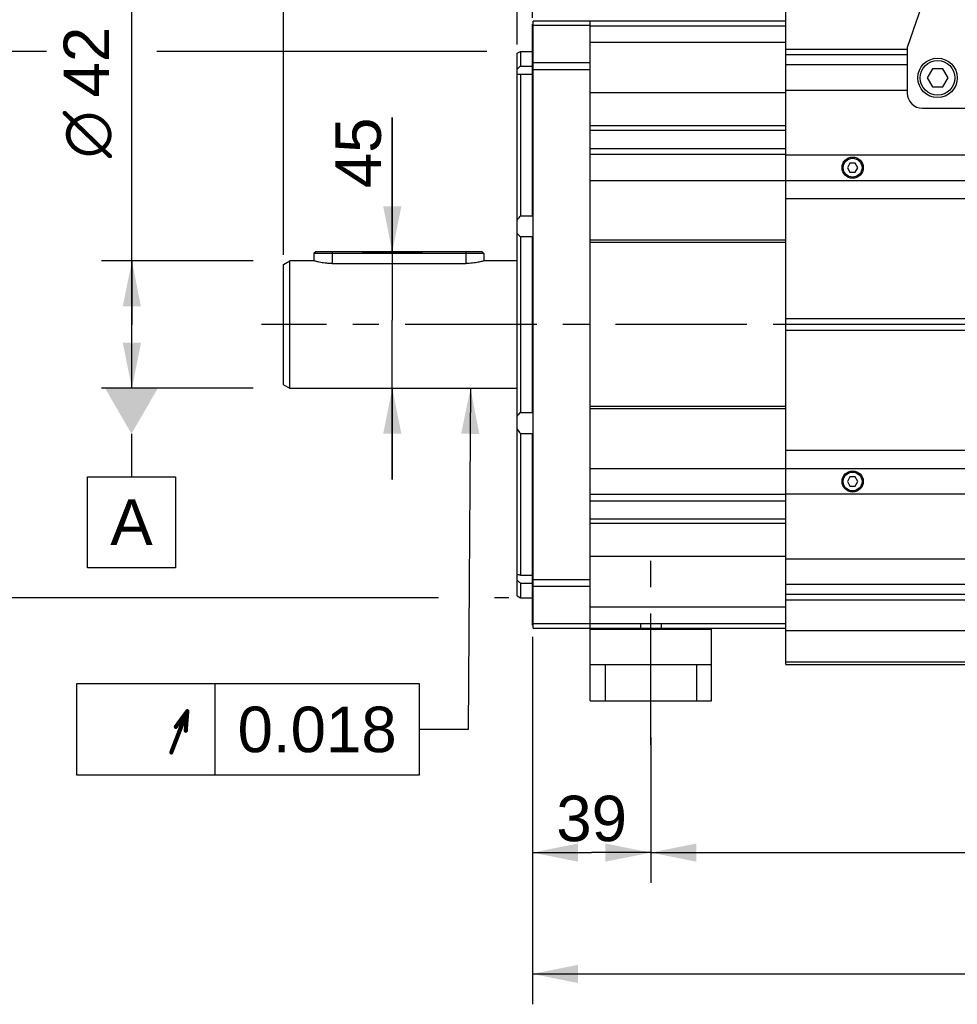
# Model space of a CAD drawing. Header units: millimetres. Extents: x 0 to 420, y 0 to 297.
# Tile 28 of 72: x 91 to 152, y 126 to 191. Entities that reach past the tile are written whole.
import ezdxf
from ezdxf.enums import TextEntityAlignment as Align

# ---------------------------------------------------------------- set-up
doc = ezdxf.new("R2010")
doc.units = ezdxf.units.MM
doc.header["$LTSCALE"] = 23.1
doc.linetypes.add('CENTER', pattern=[0.6, 0.375, -0.075, 0.075, -0.075])
doc.layers.get('0').update_dxf_attribs({"linetype": 'CONTINUOUS'})
for name, color, linetype in [('AXIS', 7, 'CONTINUOUS'), ('COMPONENTS', 7, 'CONTINUOUS'), ('DEFAULT_1', 7, 'CENTER'), ('DETAIL', 7, 'CONTINUOUS'), ('DIMENSION', 7, 'CONTINUOUS'), ('DPLANE', 7, 'CONTINUOUS')]:
    doc.layers.add(name, color=color, linetype=linetype)
doc.styles.get("Standard").update_dxf_attribs({"font": 'arial.ttf'})
doc.styles.add('TEXTSTYLE_3', font='arial.ttf')
doc.styles.add('TEXTSTYLE_4', font='gdt')
doc.dimstyles.new('DIMSTYLE_1', dxfattribs={"dimtxt": 3, "dimasz": 3, "dimexe": 0.18, "dimexo": 0.0625, "dimgap": 0.09, "dimtad": 1, "dimlfac": 5, "dimdsep": 46, "dimtxsty": 'STANDARD', "dimblk": '_FILLED', "dimblk1": '_FILLED', "dimblk2": '_FILLED', "dimcen": 0.09, "dimadec": 0, "dimazin": 0, "dimtp": 0.5, "dimtm": 0.5, "dimtfac": 1, "dimtofl": 0, "dimtmove": 0, "dimatfit": 3, "dimldrblk": '_FILLED', "dimfxl": 1, "dimtolj": 1, "dimarcsym": 0})
doc.dimstyles.new('DIMSTYLE_14', dxfattribs={"dimtxt": 3, "dimasz": 3, "dimexe": 0.18, "dimexo": 0.0625, "dimgap": 0.09, "dimtad": 1, "dimdec": 3, "dimlfac": 5, "dimdsep": 46, "dimtxsty": 'STANDARD', "dimblk": '_FILLED', "dimblk1": '_FILLED', "dimblk2": '_FILLED', "dimcen": 0.09, "dimadec": 0, "dimazin": 0, "dimtp": 0.3, "dimtm": 0.3, "dimtfac": 1, "dimtdec": 3, "dimtofl": 0, "dimtmove": 0, "dimatfit": 3, "dimldrblk": '_FILLED', "dimfxl": 1, "dimtolj": 1, "dimarcsym": 0})
doc.dimstyles.new('DIMSTYLE_2', dxfattribs={"dimtxt": 3, "dimasz": 3, "dimexe": 0.18, "dimexo": 0.0625, "dimgap": 0.09, "dimtad": 1, "dimlfac": 5, "dimdsep": 46, "dimtxsty": 'STANDARD', "dimblk": '_FILLED', "dimblk1": '_FILLED', "dimblk2": '_FILLED', "dimcen": 0.09, "dimadec": 0, "dimazin": 0, "dimtp": 0.3, "dimtm": 0.3, "dimtfac": 1, "dimtofl": 0, "dimtmove": 0, "dimatfit": 3, "dimldrblk": '_FILLED', "dimfxl": 1, "dimtolj": 1, "dimarcsym": 0})
doc.dimstyles.new('DIMSTYLE_3', dxfattribs={"dimtxt": 3, "dimasz": 3, "dimexe": 0.18, "dimexo": 0.0625, "dimgap": 0.09, "dimtad": 1, "dimdec": 3, "dimlfac": 5, "dimdsep": 46, "dimtxsty": 'STANDARD', "dimblk": '_FILLED', "dimblk1": '_FILLED', "dimblk2": '_FILLED', "dimcen": 0.09, "dimadec": 0, "dimazin": 0, "dimtol": 1, "dimtp": 0.014, "dimtm": 0.011, "dimtfac": 0.6, "dimtdec": 3, "dimtofl": 0, "dimtmove": 0, "dimatfit": 3, "dimldrblk": '_FILLED', "dimfxl": 1, "dimtolj": 1, "dimarcsym": 0})
doc.dimstyles.new('DIMSTYLE_6', dxfattribs={"dimtxt": 3, "dimasz": 3, "dimexe": 0.18, "dimexo": 0.0625, "dimgap": 0.09, "dimtad": 1, "dimlfac": 5, "dimdsep": 46, "dimtxsty": 'STANDARD', "dimblk": '_FILLED', "dimblk1": '_FILLED', "dimblk2": '_FILLED', "dimcen": 0.09, "dimadec": 0, "dimazin": 0, "dimtp": 0.1, "dimtm": 0.1, "dimtfac": 1, "dimtofl": 0, "dimtmove": 0, "dimatfit": 3, "dimldrblk": '_FILLED', "dimfxl": 1, "dimtolj": 1, "dimarcsym": 0})
doc.dimstyles.new('DIMSTYLE_7', dxfattribs={"dimtxt": 3, "dimasz": 3, "dimexe": 0.18, "dimexo": 0.0625, "dimgap": 0.09, "dimtad": 1, "dimdec": 3, "dimlfac": 5, "dimdsep": 46, "dimtxsty": 'STANDARD', "dimblk": '_FILLED', "dimblk1": '_FILLED', "dimblk2": '_FILLED', "dimcen": 0.09, "dimadec": 0, "dimazin": 0, "dimtol": 1, "dimtp": 0.011, "dimtm": 0.005, "dimtfac": 0.6, "dimtdec": 3, "dimtofl": 0, "dimtmove": 0, "dimatfit": 3, "dimldrblk": '_FILLED', "dimfxl": 1, "dimtolj": 1, "dimarcsym": 0})
doc.dimstyles.new('DIMSTYLE_8', dxfattribs={"dimtxt": 3, "dimasz": 3, "dimexe": 0.18, "dimexo": 0.0625, "dimgap": 0.09, "dimtad": 1, "dimlfac": 5, "dimdsep": 46, "dimtxsty": 'STANDARD', "dimblk": '_FILLED', "dimblk1": '_FILLED', "dimblk2": '_FILLED', "dimcen": 0.09, "dimadec": 0, "dimazin": 0, "dimtp": 0.8, "dimtm": 0.8, "dimtfac": 1, "dimtofl": 0, "dimtmove": 0, "dimatfit": 3, "dimldrblk": '_FILLED', "dimfxl": 1, "dimtolj": 1, "dimarcsym": 0})
doc.dimstyles.get("Standard").update_dxf_attribs({"dimtxt": 3, "dimasz": 3, "dimexe": 0.18, "dimexo": 0.0625, "dimgap": 0.09, "dimtad": 1, "dimdec": 3, "dimdsep": 46, "dimtxsty": 'STANDARD', "dimblk": '_FILLED', "dimblk1": '_FILLED', "dimblk2": '_FILLED', "dimcen": 0.09, "dimadec": 0, "dimazin": 0, "dimtol": 1, "dimtp": 0.001, "dimtm": 0.001, "dimtfac": 1, "dimtdec": 3, "dimtofl": 0, "dimtmove": 0, "dimatfit": 3, "dimldrblk": '_FILLED', "dimfxl": 1, "dimtolj": 1, "dimarcsym": 0})

# ---------------------------------------------------------------- blocks, each defined once
blk = doc.blocks.new('_FILLED')
at = {"color": 0, "linetype": 'BYBLOCK'}
blk.add_solid([(0, 0), (-1, 0.2), (-1, -0.2)], dxfattribs=at)
blk = doc.blocks.new('*D0')
at = {"layer": 'DIMENSION', "color": 2, "linetype": 'CONTINUOUS'}
for p, q in [((194.509, 145.374), (194.509, 134.174)), ((132.109, 143.755), (132.109, 134.174)), ((132.109, 136.174), (163.309, 136.174)), ((194.509, 136.174), (163.309, 136.174))]:
    blk.add_line(p, q, dxfattribs=at)
at = {"layer": 'DIMENSION', "color": 2, "linetype": 'CONTINUOUS', "xscale": 3, "yscale": 3, "zscale": 3, "rotation": 180}
blk.add_blockref('_FILLED', (132.109, 136.174), dxfattribs=at)
at = {"layer": 'DIMENSION', "color": 2, "linetype": 'CONTINUOUS', "xscale": 3, "yscale": 3, "zscale": 3}
blk.add_blockref('_FILLED', (194.509, 136.174), dxfattribs=at)
at = {"layer": 'DIMENSION', "color": 2, "linetype": 'CONTINUOUS', "insert": (163.309, 139.924), "char_height": 3, "width": 6.99257, "attachment_point": 2, "line_spacing_factor": 0.9}
blk.add_mtext('312', dxfattribs=at)
blk = doc.blocks.new('*D1')
at = {"layer": 'DIMENSION', "color": 2, "linetype": 'CONTINUOUS'}
for p, q in [((124.309, 148.978), (124.309, 134.174)), ((132.109, 142.958), (132.109, 134.174)), ((124.309, 136.174), (128.209, 136.174)), ((132.109, 136.174), (128.209, 136.174))]:
    blk.add_line(p, q, dxfattribs=at)
at = {"layer": 'DIMENSION', "color": 2, "linetype": 'CONTINUOUS', "xscale": 3, "yscale": 3, "zscale": 3, "rotation": 180}
blk.add_blockref('_FILLED', (124.309, 136.174), dxfattribs=at)
at = {"layer": 'DIMENSION', "color": 2, "linetype": 'CONTINUOUS', "xscale": 3, "yscale": 3, "zscale": 3}
blk.add_blockref('_FILLED', (132.109, 136.174), dxfattribs=at)
at = {"layer": 'DIMENSION', "color": 2, "linetype": 'CONTINUOUS', "insert": (128.209, 139.924), "char_height": 3, "width": 4.66171, "attachment_point": 2, "line_spacing_factor": 0.9}
blk.add_mtext('39', dxfattribs=at)
blk = doc.blocks.new('*D2')
at = {"layer": 'DIMENSION', "color": 2, "linetype": 'CONTINUOUS'}
for p, q in [((92.284, 188.974), (86.105, 188.974)), ((88.105, 188.974), (88.105, 170.974)), ((121.309, 188.974), (99.55, 188.974)), ((88.105, 152.974), (88.105, 170.974)), ((118.119, 152.974), (86.105, 152.974)), ((122.755, 152.974), (121.798, 152.974))]:
    blk.add_line(p, q, dxfattribs=at)
at = {"layer": 'DIMENSION', "color": 2, "linetype": 'CONTINUOUS', "xscale": 3, "yscale": 3, "zscale": 3}
for p, rotation in [((88.105, 188.974), 90), ((88.105, 152.974), 270)]:
    blk.add_blockref('_FILLED', p, dxfattribs=dict(at, rotation=rotation))
at = {"layer": 'DIMENSION', "color": 2, "linetype": 'CONTINUOUS'}
for s, height, p in [(')', 4.2, (87.205, 183.532)), ('(', 4.2, (87.205, 173.824)), ('180 j6', 3, (86.605, 167.144))]:
    blk.add_text(s, height=height, rotation=90, dxfattribs=at).set_placement(p, align=Align.CENTER)
for s, height, style, p in [('+0.014', 1.8, 'TEXTSTYLE_3', (84.805, 178.678)), ('-0.011', 1.8, 'TEXTSTYLE_3', (87.205, 178.363)), ('n', 3, 'TEXTSTYLE_4', (86.605, 159.44))]:
    blk.add_text(s, height=height, rotation=90, dxfattribs=dict(at, style=style)).set_placement(p, align=Align.CENTER)
blk = doc.blocks.new('*D6')
at = {"layer": 'DIMENSION', "color": 2, "linetype": 'CONTINUOUS'}
for p, q in [((97.909, 170.974), (97.909, 206.684)), ((105.909, 175.174), (95.909, 175.174)), ((97.909, 175.174), (97.909, 170.974)), ((97.909, 166.774), (97.909, 170.974)), ((105.909, 166.774), (95.909, 166.774))]:
    blk.add_line(p, q, dxfattribs=at)
at = {"layer": 'DIMENSION', "color": 2, "linetype": 'CONTINUOUS', "xscale": 3, "yscale": 3, "zscale": 3}
for p, rotation in [((97.909, 175.174), 90), ((97.909, 166.774), 270)]:
    blk.add_blockref('_FILLED', p, dxfattribs=dict(at, rotation=rotation))
at = {"layer": 'DIMENSION', "color": 2, "linetype": 'CONTINUOUS'}
for s, height, p in [(')', 4.2, (97.009, 204.732)), ('(', 4.2, (97.009, 195.025)), ('42 j6', 3, (96.409, 185.947))]:
    blk.add_text(s, height=height, rotation=90, dxfattribs=at).set_placement(p)
for s, height, style, p in [('+0.011', 1.8, 'TEXTSTYLE_3', (94.609, 196.977)), ('-0.005', 1.8, 'TEXTSTYLE_3', (97.009, 196.977)), ('n', 3, 'TEXTSTYLE_4', (96.409, 181.947))]:
    blk.add_text(s, height=height, rotation=90, dxfattribs=dict(at, style=style)).set_placement(p)
blk = doc.blocks.new('*D9')
at = {"layer": 'DIMENSION', "color": 2, "linetype": 'CONTINUOUS'}
for p, q in [((107.909, 175.577), (107.909, 235.101)), ((124.309, 192.118), (124.309, 235.101)), ((107.909, 233.101), (116.109, 233.101)), ((124.309, 233.101), (116.109, 233.101))]:
    blk.add_line(p, q, dxfattribs=at)
at = {"layer": 'DIMENSION', "color": 2, "linetype": 'CONTINUOUS', "xscale": 3, "yscale": 3, "zscale": 3, "rotation": 180}
blk.add_blockref('_FILLED', (107.909, 233.101), dxfattribs=at)
at = {"layer": 'DIMENSION', "color": 2, "linetype": 'CONTINUOUS', "xscale": 3, "yscale": 3, "zscale": 3}
blk.add_blockref('_FILLED', (124.309, 233.101), dxfattribs=at)
at = {"layer": 'DIMENSION', "color": 2, "linetype": 'CONTINUOUS', "insert": (116.109, 236.851), "char_height": 3, "width": 4.66171, "attachment_point": 2, "line_spacing_factor": 0.9}
blk.add_mtext('82', dxfattribs=at)
blk = doc.blocks.new('_DOT')
at = {"color": 0, "linetype": 'BYBLOCK'}
blk.add_line((-0.2, 0), (-1, 0), dxfattribs=at)
at = {"color": 0, "linetype": 'BYBLOCK', "const_width": 0.2}
blk.add_lwpolyline([(-0.1, 0, 1), (0.1, 0, 1)], format="xyb", close=True, dxfattribs=at)
blk = doc.blocks.new('*D10')
at = {"layer": 'DIMENSION', "color": 2, "linetype": 'CONTINUOUS'}
for p, q in [((123.309, 189.439), (123.309, 223.88)), ((124.309, 191.197), (124.309, 223.88)), ((123.309, 221.88), (117.353, 221.88)), ((117.353, 221.88), (123.809, 221.88)), ((130.309, 221.88), (123.809, 221.88)), ((124.309, 221.88), (130.309, 221.88))]:
    blk.add_line(p, q, dxfattribs=at)
at = {"layer": 'DIMENSION', "color": 2, "linetype": 'CONTINUOUS', "xscale": 3, "yscale": 3, "zscale": 3}
blk.add_blockref('_FILLED', (123.309, 221.88), dxfattribs=at)
at = {"layer": 'DIMENSION', "color": 2, "linetype": 'CONTINUOUS', "xscale": 3, "yscale": 3, "zscale": 3, "rotation": 180}
blk.add_blockref('_DOT', (124.309, 221.88), dxfattribs=at)
at = {"layer": 'DIMENSION', "color": 2, "linetype": 'CONTINUOUS', "insert": (119.684, 225.63), "char_height": 3, "width": 2.33086, "attachment_point": 3, "line_spacing_factor": 0.9}
blk.add_mtext('5', dxfattribs=at)
blk = doc.blocks.new('*D11')
at = {"layer": 'DIMENSION', "color": 2, "linetype": 'CONTINUOUS'}
for p, q in [((124.309, 150.39), (124.309, 126.174)), ((206.409, 147.959), (206.409, 126.174)), ((124.309, 128.174), (165.359, 128.174)), ((206.409, 128.174), (165.359, 128.174))]:
    blk.add_line(p, q, dxfattribs=at)
at = {"layer": 'DIMENSION', "color": 2, "linetype": 'CONTINUOUS', "xscale": 3, "yscale": 3, "zscale": 3, "rotation": 180}
blk.add_blockref('_FILLED', (124.309, 128.174), dxfattribs=at)
at = {"layer": 'DIMENSION', "color": 2, "linetype": 'CONTINUOUS', "xscale": 3, "yscale": 3, "zscale": 3}
blk.add_blockref('_FILLED', (206.409, 128.174), dxfattribs=at)
at = {"layer": 'DIMENSION', "color": 2, "linetype": 'CONTINUOUS', "insert": (165.359, 131.924), "char_height": 3, "width": 10.48327, "attachment_point": 2, "line_spacing_factor": 0.9}
blk.add_mtext('413.5', dxfattribs=at)
blk = doc.blocks.new('*D21')
at = {"layer": 'DIMENSION', "color": 2, "linetype": 'CONTINUOUS'}
for p, q in [((115.069, 175.774), (115.069, 184.619)), ((115.069, 184.619), (115.069, 171.274)), ((113.109, 175.774), (117.069, 175.774)), ((115.069, 160.774), (115.069, 171.274)), ((110.309, 166.774), (117.069, 166.774)), ((115.069, 166.774), (115.069, 160.774))]:
    blk.add_line(p, q, dxfattribs=at)
at = {"layer": 'DIMENSION', "color": 2, "linetype": 'CONTINUOUS', "xscale": 3, "yscale": 3, "zscale": 3}
for p, rotation in [((115.069, 175.774), 270), ((115.069, 166.774), 90)]:
    blk.add_blockref('_FILLED', p, dxfattribs=dict(at, rotation=rotation))
at = {"layer": 'DIMENSION', "color": 2, "linetype": 'CONTINUOUS', "insert": (111.319, 179.958), "char_height": 3, "width": 4.66171, "attachment_point": 1, "rotation": 90, "line_spacing_factor": 0.9}
blk.add_mtext('45', dxfattribs=at)

msp = doc.modelspace()

# ---------------------------------------------------------------- linework, layer by layer
at = {"layer": 'AXIS', "color": 2, "linetype": 'CENTER'}
msp.add_line((207.74693, 170.97351), (106.44767, 170.97351), dxfattribs=at)
at = {"layer": 'COMPONENTS', "color": 7, "linetype": 'CONTINUOUS'}
for p, q in [((154.27721, 204.55859), (149.00921, 189.23351)), ((141.00921, 148.57351), (141.00921, 193.37351)), ((124.34921, 150.97351), (124.34921, 190.97351)), ((141.00921, 190.97351), (124.34921, 190.97351)), ((128.10921, 146.17351), (128.10921, 190.97351)), ((124.34921, 190.77351), (124.30921, 190.77351)), ((124.30921, 178.14587), (124.30921, 190.77343)), ((128.10921, 190.67351), (141.00921, 190.67351)), ((124.34921, 189.94738), (124.30921, 189.94738)), ((123.30921, 188.85804), (123.50921, 188.97351)), ((123.30921, 153.08898), (123.30921, 188.85789)), ((123.50921, 188.97351), (123.50921, 188.01271)), ((123.50921, 188.97351), (124.30921, 188.97351)), ((149.00921, 189.23351), (149.00921, 186.23351)), ((124.34921, 188.81818), (124.30921, 188.81818)), ((123.50921, 188.01271), (124.30921, 188.01271)), ((124.34921, 187.79521), (128.10921, 187.79521)), ((141.00921, 188.11351), (149.00921, 188.11351)), ((150.6628, 187.83351), (150.31639, 187.23351)), ((151.35562, 187.83351), (150.6628, 187.83351)), ((151.70203, 187.23351), (151.35562, 187.83351)), ((123.50921, 187.48282), (123.50921, 178.14587)), ((123.50921, 187.48282), (124.30921, 187.48282)), ((150.31639, 187.23351), (150.6628, 186.63351)), ((151.35562, 186.63351), (151.70203, 187.23351)), ((141.00921, 186.43351), (149.00921, 186.43351)), ((150.6628, 186.63351), (151.35562, 186.63351)), ((150.00921, 185.23351), (165.00921, 185.23351)), ((141.00921, 182.17351), (128.10921, 182.17351)), ((141.00921, 182.15351), (205.80921, 182.15351)), ((145.23601, 181.61351), (145.0628, 181.31351)), ((145.0628, 181.31351), (145.23601, 181.01351)), ((145.58242, 181.61351), (145.23601, 181.61351)), ((145.75562, 181.31351), (145.58242, 181.61351)), ((145.58242, 181.01351), (145.75562, 181.31351)), ((128.10921, 180.47351), (205.80921, 180.47351)), ((145.23601, 181.01351), (145.58242, 181.01351)), ((124.34921, 179.55301), (124.30921, 179.55301)), ((141.00921, 179.27351), (205.80921, 179.27351)), ((123.50921, 178.14587), (124.30921, 178.14587)), ((123.50921, 176.77572), (123.50921, 165.1713)), ((123.50921, 176.77572), (124.30921, 176.77572)), ((124.30921, 165.1713), (124.30921, 176.77572)), ((124.34921, 176.63323), (124.30921, 176.63323)), ((141.00921, 176.53428), (128.10921, 176.53428)), ((141.00921, 176.37351), (128.10921, 176.37351)), ((110.02921, 175.77351), (109.90921, 175.65351)), ((109.90921, 175.65351), (109.90921, 175.17351)), ((121.10921, 175.65351), (109.90921, 175.65351)), ((120.98916, 175.77351), (110.02926, 175.77351)), ((120.98921, 175.77351), (121.10921, 175.65351)), ((121.10921, 175.65351), (121.10921, 175.17351)), ((107.90921, 174.94257), (108.30921, 175.17351)), ((107.90921, 167.00445), (107.90921, 174.94257)), ((108.30921, 166.77351), (108.30921, 175.17351)), ((109.90921, 175.17351), (108.30921, 175.17351)), ((111.10921, 174.99843), (119.90921, 174.99843)), ((121.10921, 175.17351), (121.10627, 175.17267)), ((123.30921, 175.17351), (121.10921, 175.17351)), ((141.00921, 171.37351), (205.80921, 171.37351)), ((205.80921, 170.97351), (141.00921, 170.97351)), ((205.80921, 170.57351), (141.00921, 170.57351)), ((107.90921, 167.00445), (108.30921, 166.77351)), ((108.30921, 166.77351), (123.30921, 166.77351)), ((141.00921, 165.57351), (128.10921, 165.57351)), ((123.50921, 165.1713), (124.30921, 165.1713)), ((124.34921, 165.31379), (124.30921, 165.31379)), ((141.00921, 165.41274), (128.10921, 165.41274)), ((123.50921, 163.80116), (123.50921, 154.4642)), ((123.50921, 163.80116), (124.30921, 163.80116)), ((124.30921, 151.1736), (124.30921, 163.80116)), ((124.34921, 162.39401), (124.30921, 162.39401)), ((205.80921, 162.67351), (141.00921, 162.67351)), ((205.80921, 161.47351), (128.10921, 161.47351)), ((145.23601, 160.93351), (145.0628, 160.63351)), ((145.0628, 160.63351), (145.23601, 160.33351)), ((145.58242, 160.93351), (145.23601, 160.93351)), ((145.23601, 160.33351), (145.58242, 160.33351)), ((145.75562, 160.63351), (145.58242, 160.93351)), ((145.58242, 160.33351), (145.75562, 160.63351)), ((141.00921, 159.77351), (128.10921, 159.77351)), ((205.80921, 159.79351), (141.00921, 159.79351)), ((205.80921, 155.51351), (141.00921, 155.51351)), ((123.50921, 154.4642), (124.30921, 154.4642)), ((123.50921, 153.93431), (123.50921, 152.97351)), ((123.50921, 153.93431), (124.30921, 153.93431)), ((128.10921, 154.15181), (124.34921, 154.15181)), ((205.80921, 153.83351), (141.00921, 153.83351)), ((123.30921, 153.08898), (123.50921, 152.97351)), ((123.50921, 152.97351), (124.30921, 152.97351)), ((124.34921, 153.12884), (124.30921, 153.12884)), ((124.34921, 151.99964), (124.30921, 151.99964)), ((128.10921, 151.27351), (141.00921, 151.27351)), ((131.43421, 151.27351), (131.43421, 150.97351)), ((132.78421, 151.27351), (132.78421, 150.97351)), ((124.34921, 151.17351), (124.30921, 151.17351)), ((124.34921, 150.97351), (141.00921, 150.97351)), ((128.20921, 150.97351), (128.10921, 150.87351)), ((136.10921, 150.87351), (128.10921, 150.87351)), ((136.00921, 150.97351), (136.10921, 150.87351)), ((136.10921, 146.17351), (136.10921, 150.97351)), ((205.80921, 150.78151), (141.00921, 150.78151)), ((128.10921, 148.57351), (136.10921, 148.57351)), ((129.10921, 148.57351), (129.10921, 146.17351)), ((135.10921, 148.57351), (135.10921, 146.17351)), ((141.00921, 148.57351), (206.40921, 148.57351)), ((128.10921, 146.17351), (136.10921, 146.17351))]:
    msp.add_line(p, q, dxfattribs=at)
at = {"layer": 'COMPONENTS', "color": 9, "linetype": 'CONTINUOUS'}
for p, q in [((128.10921, 190.67764), (124.34921, 190.67764)), ((128.10921, 189.5781), (141.00921, 189.5781)), ((149.00921, 189.10396), (141.00921, 189.10396)), ((124.34921, 188.24161), (128.10921, 188.24161)), ((149.00921, 188.7504), (141.00921, 188.7504)), ((141.00921, 186.25434), (128.10921, 186.25434)), ((141.00921, 184.07264), (128.10921, 184.07264)), ((128.10921, 183.78185), (141.00921, 183.78185)), ((128.10921, 182.58642), (141.00921, 182.58642)), ((111.10921, 175.77351), (111.10921, 174.99843)), ((119.90921, 175.77351), (119.90921, 174.99843)), ((128.10921, 159.3606), (141.00921, 159.3606)), ((128.10921, 158.16517), (141.00921, 158.16517)), ((141.00921, 157.87438), (128.10921, 157.87438)), ((141.00921, 155.69268), (128.10921, 155.69268)), ((128.10921, 153.70541), (124.34921, 153.70541)), ((141.00921, 153.19662), (205.80921, 153.19662)), ((141.00921, 152.84306), (205.80921, 152.84306)), ((128.10921, 152.36892), (141.00921, 152.36892)), ((124.34921, 151.26938), (128.10921, 151.26938)), ((205.80921, 148.71996), (141.00921, 148.71996))]:
    msp.add_line(p, q, dxfattribs=at)
at = {"layer": 'COMPONENTS', "color": 7, "linetype": 'CONTINUOUS'}
for centre, radius in [((151.00921, 187.23351), 1.3), ((151.00921, 187.23351), 1.14), ((145.40921, 181.31351), 0.7), ((145.40921, 181.31351), 0.62), ((145.40921, 160.63351), 0.7), ((145.40921, 160.63351), 0.62)]:
    msp.add_circle(centre, radius, dxfattribs=at)
msp.add_arc((150.00921, 186.23351), 1, 180, 270, dxfattribs=at)
for points, knots in [([(123.50921, 188.01271), (123.4907, 187.99655), (123.42145, 187.93479), (123.35476, 187.86995), (123.30921, 187.81915)], [0, 0, 0, 0, 0.26480959, 1, 1, 1, 1]), ([(123.37662, 187.47351), (123.38703, 187.47351), (123.43136, 187.47446), (123.47557, 187.47859), (123.50921, 187.48282)], [0, 0, 0, 0, 0.23499675, 1, 1, 1, 1]), ([(111.10921, 174.99843), (111.03078, 174.99843), (110.87688, 175.00294), (110.65411, 175.02218), (110.44961, 175.05063), (110.23338, 175.09071), (110.05615, 175.13269), (109.93978, 175.16478), (109.90921, 175.17351)], [0, 0, 0, 0, 0.19341908, 0.37941966, 0.55112017, 0.70235682, 0.92158925, 1, 1, 1, 1]), ([(121.10627, 175.17267), (121.0682, 175.16182), (120.94292, 175.12766), (120.75781, 175.08498), (120.54361, 175.0467), (120.34563, 175.02026), (120.13161, 175.00256), (119.98421, 174.99843), (119.90921, 174.99843)], [0, 0, 0, 0, 0.09786068, 0.32101121, 0.46933071, 0.63567526, 0.81458624, 1, 1, 1, 1]), ([(123.50921, 154.4642), (123.49758, 154.46566), (123.45355, 154.47067), (123.40922, 154.47351), (123.37662, 154.47351)], [0, 0, 0, 0, 0.26435624, 1, 1, 1, 1]), ([(123.30921, 154.12787), (123.32368, 154.11174), (123.38726, 154.0441), (123.45562, 153.9811), (123.50921, 153.93431)], [0, 0, 0, 0, 0.23343797, 1, 1, 1, 1])]:
    msp.add_open_spline(points, degree=3, knots=knots, dxfattribs=at)
for points in [[(123.30921, 187.47724), (123.33155, 187.4745), (123.35411, 187.47351), (123.37662, 187.47351)], [(123.50921, 178.14587), (123.43403, 178.05869), (123.36531, 177.96485), (123.30921, 177.86433)], [(123.30921, 176.98024), (123.36442, 176.90249), (123.43378, 176.83405), (123.50921, 176.77572)], [(123.50921, 165.1713), (123.43378, 165.11297), (123.36442, 165.04453), (123.30921, 164.96678)], [(123.30921, 164.08269), (123.36531, 163.98217), (123.43403, 163.88833), (123.50921, 163.80116)], [(123.37662, 154.47351), (123.35412, 154.47351), (123.33155, 154.47252), (123.30921, 154.46978)]]:
    msp.add_open_spline(points, degree=3, dxfattribs=at)
at = {"layer": 'DEFAULT_1', "color": 2, "linetype": 'CENTER'}
msp.add_line((132.10921, 143.27351), (132.10921, 156.87351), dxfattribs=at)
at = {"layer": 'DETAIL', "color": 2, "linetype": 'CONTINUOUS'}
msp.add_line((103.37795, 147.29172), (103.37795, 141.29172), dxfattribs=at)
for points in [[(94.25295, 141.29172), (116.86122, 141.29172), (116.86122, 147.29172)], [(116.86122, 147.29172), (94.25295, 147.29172), (94.25295, 141.29172)]]:
    msp.add_lwpolyline(points, dxfattribs=at)
at = {"layer": 'DPLANE', "color": 2, "linetype": 'CONTINUOUS'}
for p, q in [((97.87971, 163.77351), (97.87971, 160.94962)), ((94.98565, 154.94962), (94.98565, 160.94962)), ((94.98565, 160.94962), (100.77376, 160.94962)), ((100.77376, 160.94962), (100.77376, 154.94962)), ((100.77376, 154.94962), (94.98565, 154.94962))]:
    msp.add_line(p, q, dxfattribs=at)
msp.add_solid([(96.14766, 166.77351), (99.61176, 166.77351), (97.87971, 163.77351)], dxfattribs=at)

# ---------------------------------------------------------------- texts
at = {"layer": 'DETAIL', "color": 2, "linetype": 'CONTINUOUS', "style": 'TEXTSTYLE_4'}
msp.add_text('h', height=3, dxfattribs=at).set_placement((101.87795, 142.79172), align=Align.RIGHT)
at = {"layer": 'DETAIL', "color": 2, "linetype": 'CONTINUOUS'}
msp.add_text('0.018', height=3, dxfattribs=at).set_placement((115.36122, 142.79172), align=Align.RIGHT)
at = {"layer": 'DPLANE', "color": 2, "linetype": 'CONTINUOUS', "insert": (96.48565, 159.44962), "char_height": 3, "width": 2.7881041, "attachment_point": 1, "line_spacing_factor": 0.9}
msp.add_mtext('A', dxfattribs=at)

# ---------------------------------------------------------------- dimensions: what is measured, and where the dimension line sits
at = {"layer": 'DIMENSION', "color": 2, "linetype": 'CONTINUOUS'}
for base, p1, p2, dimstyle, picture, middle in [((124.30921, 233.1009), (107.90921, 175.57668), (124.30921, 192.11779), 'DIMSTYLE_2', '*D9', (113.77836, 235.3509)), ((194.50921, 136.17351), (132.10921, 143.75482), (194.50921, 145.37351), 'DIMSTYLE_1', '*D0', (159.81293, 138.42351))]:
    dim = msp.add_linear_dim(base=base, p1=p1, p2=p2, dimstyle=dimstyle, dxfattribs=at)
    dim.commit()
    dim.dimension.update_dxf_attribs({"geometry": picture, "text_midpoint": middle, "dimtype": 160})
dim = msp.add_linear_dim(base=(124.30921, 221.88027), p1=(123.30921, 189.43896), p2=(124.30921, 191.1973), dimstyle='DIMSTYLE_6', override={"dimblk2": 'DOT', "dimsah": 1}, dxfattribs=at)
dim.commit()
dim.dimension.update_dxf_attribs({"geometry": '*D10', "text_midpoint": (116.18793, 224.13027), "dimtype": 160})
for base, p1, p2, dimstyle, picture, middle in [((97.90921, 175.17351), (105.90921, 166.77351), (105.90921, 175.17351), 'DIMSTYLE_7', '*D6', (94.90921, 194.31557)), ((88.10535, 188.97351), (122.75499, 152.97351), (121.30921, 188.97351), 'DIMSTYLE_3', '*D2', (86.30198, 169.64332))]:
    dim = msp.add_linear_dim(base=base, p1=p1, p2=p2, angle=90, text='%%c<>', dimstyle=dimstyle, override={"dimpost": '<>j6'}, dxfattribs=at)
    dim.commit()
    dim.dimension.update_dxf_attribs({"geometry": picture, "text_midpoint": middle, "dimtype": 160})
for base, p1, p2, angle, dimstyle, picture, middle in [((115.06929, 175.77351), (110.30921, 166.77351), (117.06929, 175.77351), 90, 'DIMSTYLE_14', '*D21', (112.81929, 182.2884)), ((124.30921, 136.17351), (132.10921, 142.95774), (124.30921, 148.97822), 180, 'DIMSTYLE_2', '*D1', (125.87836, 138.42351))]:
    dim = msp.add_linear_dim(base=base, p1=p1, p2=p2, angle=angle, dimstyle=dimstyle, dxfattribs=at)
    dim.commit()
    dim.dimension.update_dxf_attribs({"geometry": picture, "text_midpoint": middle, "dimtype": 160})
dim = msp.add_linear_dim(base=(206.40921, 128.17351), p1=(124.30921, 150.38977), p2=(206.40921, 147.95901), text='413.5', dimstyle='DIMSTYLE_8', dxfattribs=at)
dim.commit()
dim.dimension.update_dxf_attribs({"geometry": '*D11', "text_midpoint": (160.11758, 130.42351), "dimtype": 160})

# ---------------------------------------------------------------- leaders
at = {"layer": 'DETAIL', "color": 2, "linetype": 'CONTINUOUS'}
msp.add_leader([(120.22499, 166.77351), (120.08185, 144.29172), (116.86122, 144.29172)], dimstyle='STANDARD', override={"dimtad": 0}, dxfattribs=at)

doc.saveas('drawing.dxf')
